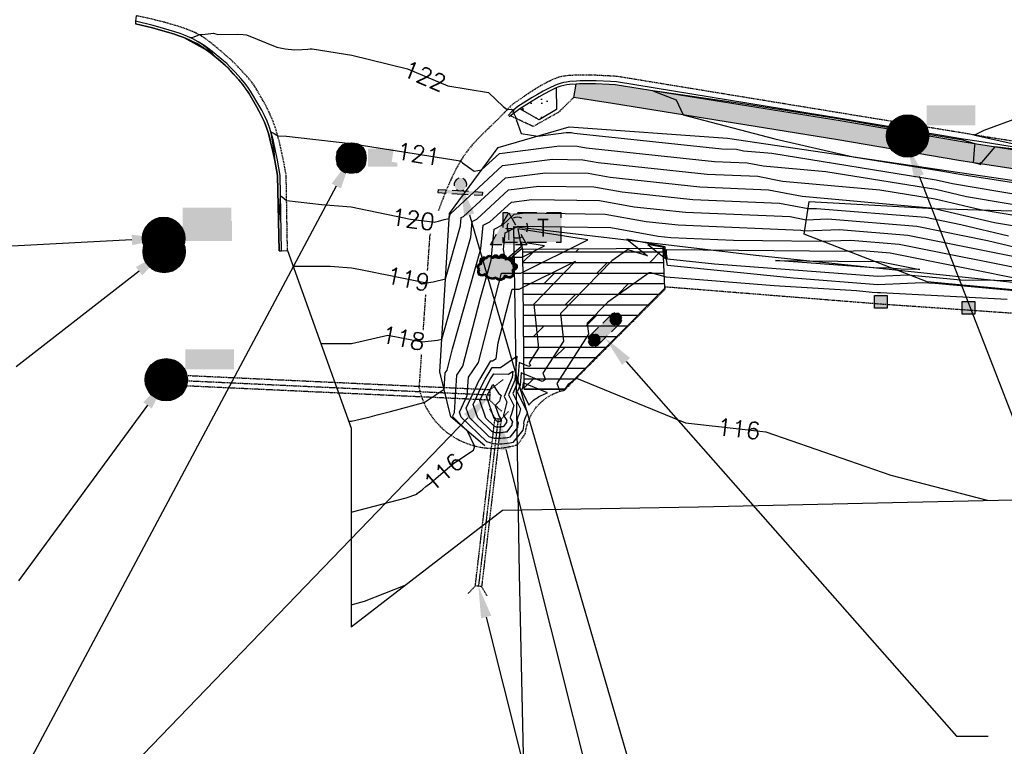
# Model space of a CAD drawing. Header units: feet. Extents: x 351431 to 355879, y 310968 to 329728.
# Tile 164 of 254: x 352082 to 352315, y 324188 to 324359. Entities that reach past the tile are written whole.
import ezdxf
from ezdxf.enums import TextEntityAlignment as Align

# ---------------------------------------------------------------- set-up
doc = ezdxf.new("R2010")
doc.units = ezdxf.units.FT
doc.header["$MEASUREMENT"] = 0
doc.linetypes.add('D10', pattern=[0.15, 0.1, -0.05])
doc.linetypes.add('D25', pattern=[0.375, 0.25, -0.125])
for name, color, linetype in [('EHID-WOOD', 2, 'Continuous'), ('EHYSC', 161, 'Continuous'), ('ELID-WOOD', 6, 'Continuous'), ('ELTCH-EG1', 253, 'Continuous'), ('ELTCN-EG1', 251, 'Continuous'), ('ELTNB-EG1', 55, 'Continuous'), ('ELTT', 3, 'Continuous'), ('ELUDC', 153, 'D10'), ('ELUTU', 153, 'UT'), ('ELYCB-BACK', 5, 'Continuous'), ('ELYCB-FL', 2, 'Continuous'), ('ELYSC', 2, 'Continuous'), ('ELYSP', 1, 'D25'), ('ELYSS', 2, 'Continuous'), ('ELYSW-BACK', 2, 'Continuous'), ('ESFS', 153, 'Continuous'), ('ESIO', 4, 'Continuous'), ('ESIP', 41, 'Continuous'), ('ESIS', 5, 'Continuous'), ('ESMask', 155, 'Continuous'), ('ESUD', 5, 'Continuous'), ('ESUD-CMP', 13, 'D10'), ('ESUS', 5, 'Continuous'), ('ESUT', 2, 'Continuous'), ('ETFS', 6, 'Continuous'), ('ETIS', 2, 'Continuous'), ('ETTC', 252, 'Continuous'), ('ETUD', 4, 'Continuous'), ('ETUS', 2, 'Continuous')]:
    doc.layers.add(name, color=color, linetype=linetype)
doc.styles.add('L60', font='simplex', dxfattribs={"height": 2.4})
doc.styles.add('L80', font='simplex', dxfattribs={"height": 4})
doc.styles.add('ROMANSM', font='romansm.shx')
doc.linetypes.add('UT', pattern='A,0.25,-0.07,0.07,-0.07,0.07,-0.07,0.25,-0.08,["UT",ROMANSM,S=0.08,R=0,X=-0.04,Y=-0.04],-0.15', length=1.08)

# ---------------------------------------------------------------- blocks, each defined once
blk = doc.blocks.new('ESIPOST')
blk.add_lwpolyline([(0.03, 0.0299), (0.03, -0.03), (-0.03, -0.03), (-0.03, 0.0299), (0.03, 0.0299)])
at = {"layer": 'ESMask'}
blk.add_solid([(-0.03, -0.03), (-0.03, 0.0299), (0.03, -0.03), (0.03, 0.0299)], dxfattribs=at)
blk = doc.blocks.new('ESIPVTSIGN')
for p, q in [((0.0573, 0.0286), (0, 0.0286)), ((0.143, 0.0286), (0.0857, 0.0286)), ((0, -0.0286), (0.0573, -0.0286)), ((0.0857, -0.0286), (0.143, -0.0286))]:
    blk.add_line(p, q)
for centre, start, end in [((0, 0), 145.0682, 214.9318), ((0, 0), 55.0682, 124.9318), ((0, 0), 325.0682, 34.9318), ((0.143, 0), 145.0682, 214.9318), ((0.143, 0), 55.0682, 124.9318), ((0.143, 0), 325.0682, 34.9318), ((0, 0), 235.0682, 304.9318), ((0.143, 0), 235.0682, 304.9318)]:
    blk.add_arc(centre, 0.0286, start, end)
at = {"layer": 'ESMask', "const_width": 0.0286}
for points in [[(0.0048, -0.0135, 0.998377), (-0.0048, 0.0135, 1.001626), (0.0048, -0.0135, -0.622608)], [(0.1478, -0.0135, 0.998377), (0.1382, 0.0135, 1.001626), (0.1478, -0.0135, -0.622608)]]:
    blk.add_lwpolyline(points, format="xyb", dxfattribs=at)
at = {"layer": 'ESMask'}
blk.add_solid([(0, 0.0286), (0.143, 0.0286), (0, -0.0286), (0.143, -0.0286)], dxfattribs=at)
blk = doc.blocks.new('ESIPUBSIGN')
at = {"layer": 'ESMask'}
h = blk.add_hatch(color=256, dxfattribs=at)
edge = h.paths.add_edge_path()
edge.add_arc((0, 0), 0.03, 90, 450)
for p, q in [((-0.03, 0.1047), (-0.0447, 0.1047)), ((-0.0447, 0.1047), (-0.0447, 0.066)), ((-0.03, 0.1047), (-0.03, 0.066)), ((-0.0447, 0.0381), (-0.0447, -0.0393)), ((-0.03, 0.0381), (-0.03, -0.0393)), ((-0.0447, -0.0672), (-0.0447, -0.1059)), ((-0.03, -0.0672), (-0.03, -0.1059)), ((-0.03, -0.1059), (-0.0447, -0.1059))]:
    blk.add_line(p, q)
for start, end in [(144.2314, 216.3563), (17.9702, 107.0495), (253.5383, 340.7883)]:
    blk.add_arc((0, 0), 0.03, start, end)
blk.add_solid([(-0.0447, -0.1059), (-0.03, -0.1059), (-0.0447, 0.1047), (-0.03, 0.1047)], dxfattribs=at)
blk = doc.blocks.new('ESIDTREE')
blk.add_lwpolyline([(-0.0825, 0.0208, -0.658219), (-0.0543, 0.049, -0.594626), (-0.0245, 0.0498, -0.704437), (0.0052, 0.0498, -0.885068), (0.0416, 0.0438, -0.916303), (0.0721, 0.0223, -1.027393), (0.0751, -0.0141, -0.880235), (0.0364, -0.0431, -0.569977), (-0.0089, -0.052, -0.370407), (-0.061, -0.0364, -0.824221), (-0.0922, -0.0097, -0.566054), (-0.0825, 0.0208, -0.480508)], format="xyb")
at = {"layer": 'ESMask', "const_width": 0.01}
blk.add_lwpolyline([(-0.0779, 0.0227, -0.792768), (-0.0511, 0.0413, -0.768721), (-0.0289, 0.0473, 0.639322), (-0.0198, 0.0481, -0.704437), (0.0005, 0.0481, 0.72706), (0.01, 0.0484, -0.885068), (0.0366, 0.044, 0.713475), (0.0454, 0.0406, -0.916303), (0.0678, 0.0248, 0.615666), (0.0727, 0.0173, -1.027393), (0.0748, -0.0091, 0.556873), (0.0707, -0.0166, -0.880235), (0.04, -0.0396, 0.556256), (0.0317, -0.0414, -0.62875), (-0.0075, -0.0457, -0.457201), (-0.0599, -0.0275, -1.148825), (-0.0854, -0.0089, -0.666281), (-0.0814, 0.0159, 0.45741)], format="xyb", close=True, dxfattribs=at)
at = {"layer": 'ESMask'}
for points in [[(-0.0825, 0.0208), (-0.0543, 0.049), (0.0721, 0.0223), (0.0416, 0.0438)], [(-0.079, 0.0326), (-0.0729, 0.0238), (-0.0638, 0.0466), (-0.0573, 0.0372)], [(-0.0187, 0.044), (-0.0158, 0.0532), (-0.0004, 0.0423), (-0.0009, 0.052)], [(0.0105, 0.0432), (0.0168, 0.0574), (0.0348, 0.0399), (0.0336, 0.0548)], [(-0.0825, 0.0208), (-0.0922, -0.0097), (0.0721, 0.0223), (0.0751, -0.0141)], [(0.0445, 0.0383), (0.0562, 0.0462), (0.0628, 0.0226), (0.0702, 0.0328)], [(0.0704, -0.0072), (0.085, -0.004), (0.0691, 0.0173), (0.0823, 0.0154)], [(-0.087, -0.0082), (-0.0836, -0.0336), (0.0749, -0.0108), (0.0649, -0.0431)], [(-0.0495, -0.0328), (-0.05, -0.0434), (0.0292, -0.0385), (0.018, -0.0545)]]:
    blk.add_solid(points, dxfattribs=at)
blk = doc.blocks.new('ESUDCI')
for p, q in [((-0.0684, 0.0831), (-0.0684, 0.0912)), ((-0.0684, 0.0912), (-0.0263, 0.0912)), ((-0.0684, 0.0243), (-0.0684, 0.0669)), ((-0.0595, 0.0602), (-0.0684, 0.0602)), ((-0.0231, 0.0602), (-0.0466, 0.0602)), ((-0.0101, 0.0912), (0.0101, 0.0912)), ((0.0134, 0.0602), (-0.0101, 0.0602)), ((0.0263, 0.0912), (0.0684, 0.0912)), ((0.0499, 0.0602), (0.0263, 0.0602)), ((0.0684, 0.0602), (0.0628, 0.0602)), ((0.0684, 0.0912), (0.0684, 0.0831)), ((0.0684, 0.0669), (0.0684, 0.0243)), ((-0.0628, 0.0301), (-0.0684, 0.0301)), ((-0.0684, 0), (-0.0684, 0.0081)), ((-0.0263, 0), (-0.0684, 0)), ((-0.0263, 0.0301), (-0.0499, 0.0301)), ((0.0101, 0.0301), (-0.0134, 0.0301)), ((0.0101, 0), (-0.0101, 0)), ((0.0466, 0.0301), (0.0231, 0.0301)), ((0.0684, 0.0301), (0.0595, 0.0301)), ((0.0684, 0.0081), (0.0684, 0)), ((0.0684, 0), (0.0263, 0))]:
    blk.add_line(p, q)
at = {"layer": 'ESMask'}
blk.add_solid([(-0.0684, 0), (-0.0684, 0.0912), (0.0684, 0), (0.0684, 0.0912)], dxfattribs=at)
blk = doc.blocks.new('ESUMHOLE')
at = {"ltscale": 0.5}
for radius in [0.1, 0.057]:
    blk.add_circle((0, 0), radius, dxfattribs=at)
at = {"layer": 'ESMask', "const_width": 0.1}
blk.add_lwpolyline([(-0.05, 0, 1), (0.05, 0, 1)], format="xyb", close=True, dxfattribs=at)
at = {"layer": 'ESMask', "color": 155}
blk.add_solid([(0.0899, 0.0499), (0.0899, 0.1445), (0.3206, 0.0499), (0.3206, 0.1445)], dxfattribs=at)
blk = doc.blocks.new('ESUSMHOLE')
for radius, start, end in [(0.0738, 110, 160), (0.0492, 65, 115), (0.0738, 20, 70), (0.0492, 155, 205), (0.0492, 335, 25), (0.0738, 200, 250), (0.0492, 245, 295), (0.0738, 290, 340)]:
    blk.add_arc((0, 0), radius, start, end)
at = {"layer": 'ESMask', "const_width": 0.0738}
blk.add_lwpolyline([(-0.0369, 0, 1), (0.0369, 0, 1)], format="xyb", close=True, dxfattribs=at)
at = {"layer": 'ESMask'}
blk.add_solid([(0.0796, -0.0411), (0.0796, 0.0441), (0.2186, -0.0411), (0.2186, 0.0441)], dxfattribs=at)
blk = doc.blocks.new('ESUTMHOLE')
for points in [[(-0.0459, 0.0689), (-0.0689, 0.0689), (-0.0689, 0)], [(0.0919, 0.0689), (0, 0.0689)], [(0.2067, 0.0459), (0.2067, 0.0689), (0.1378, 0.0689)], [(0.1837, -0.0689), (0.2067, -0.0689), (0.2067, 0)], [(-0.0689, -0.0459), (-0.0689, -0.0689)], [(-0.0689, -0.0689), (0, -0.0689)], [(0.0459, -0.0689), (0.1378, -0.0689)]]:
    blk.add_lwpolyline(points)
for start, end in [(65, 115), (155, 205), (335, 25), (245, 295)]:
    blk.add_arc((0, 0), 0.0492, start, end)
at = {"layer": 'ESMask'}
blk.add_solid([(-0.0689, -0.0689), (-0.0689, 0.0689), (0.2067, -0.0689), (0.2067, 0.0689)], dxfattribs=at)
at = {"style": 'L80'}
blk.add_text('T', height=0.08, dxfattribs=at).set_placement((0.0936, -0.0418))
blk = doc.blocks.new('ESUTPED')
for points in [[(-0.0325, 0.0438), (0, 0.1), (0.0325, 0.0438)], [(-0.0325, -0.05), (-0.0866, -0.05), (-0.058, -0.0005)], [(0.058, -0.0005), (0.0866, -0.05), (0.0325, -0.05)]]:
    blk.add_lwpolyline(points)
at = {"layer": 'ESMask'}
blk.add_solid([(-0.0866, -0.05), (0, 0.1), (0.0866, -0.05)], dxfattribs=at)
at = {"style": 'L60'}
blk.add_text('T', height=0.0528, dxfattribs=at).set_placement((0, -0.0001), align=Align.MIDDLE)

msp = doc.modelspace()

# ---------------------------------------------------------------- hatches: boundary and pattern name
at = {"layer": 'EHID-WOOD'}
h = msp.add_hatch(dxfattribs=at)
h.set_pattern_fill('DOLMIT', color=256, scale=10, style=0)
h.set_pattern_definition([(0, (352201.461, 324271.938), (0, 2.5), []), (45, (352201.461, 324271.938), (-5, 5), [3.5355, -7.0711])])
h.paths.add_polyline_path([(352211.31, 324271.94), (352201.79, 324271.94), (352201.46, 324305.1), (352234.59, 324305.28), (352234.94, 324295.74)])
edge = h.paths.add_edge_path(flags=16)
edge.add_arc((352223.44, 324288.58), 1.43, 9.5212, 79.3848)
edge = h.paths.add_edge_path(flags=16)
edge.add_arc((352223.44, 324288.58), 1.43, 99.5212, 169.3848)
edge = h.paths.add_edge_path(flags=16)
edge.add_arc((352223.44, 324288.58), 1.43, 189.5212, 259.3848)
edge = h.paths.add_edge_path(flags=16)
edge.add_arc((352218.34, 324283.57), 1.43, 279.5212, 349.3848)
edge = h.paths.add_edge_path(flags=16)
edge.add_arc((352218.34, 324283.57), 1.43, 99.5212, 169.3848)
edge = h.paths.add_edge_path(flags=16)
edge.add_arc((352218.34, 324283.57), 1.43, 9.5212, 79.3848)
edge = h.paths.add_edge_path(flags=16)
edge.add_line((352222.4, 324285.55), (352224.44, 324287.56))
edge = h.paths.add_edge_path(flags=16)
edge.add_line((352219.38, 324286.6), (352217.33, 324284.6))
edge = h.paths.add_edge_path(flags=16)
edge.add_line((352219.34, 324282.55), (352221.38, 324284.56))
edge = h.paths.add_edge_path(flags=16)
edge.add_line((352222.44, 324289.6), (352220.39, 324287.6))
edge = h.paths.add_edge_path(flags=16)
edge.add_arc((352223.44, 324288.58), 1.43, 279.5212, 349.3848)
edge = h.paths.add_edge_path(flags=16)
edge.add_arc((352218.34, 324283.57), 1.43, 189.5212, 259.3848)
at = {"layer": 'EHYSC'}
h = msp.add_hatch(dxfattribs=at)
h.set_pattern_fill('AR-CONC', color=256, style=0)
h.set_pattern_definition([(50, (352111.597, 324336.37), (7.1726, -0.62752), [0.75, -8.25]), (355, (352111.597, 324336.37), (-1.387513, 7.52192), [0.6, -6.6]), (100.4514, (352112.195, 324336.318), (5.785094, 6.894395), [0.6374, -7.01142]), (46.1842, (352111.597, 324338.37), (10.67241, -1.65519), [1.125, -12.375]), (96.6356, (352112.486, 324338.232), (9.34663, 9.74118), [0.9561, -10.51713]), (351.1842, (352111.597, 324338.37), (9.34662, 9.74119), [0.9, -9.9]), (21, (352112.597, 324337.87), (5.96907, -4.02619), [0.75, -8.25]), (326, (352112.597, 324337.87), (2.433153, 7.2515), [0.6, -6.6]), (71.4514, (352113.0944, 324337.5345), (8.402226, 3.225305), [0.6374, -7.01142]), (37.5, (352111.597, 324336.37), (0.1215986, 3.3289385), [0, -6.52, 0, -6.7, 0, -6.625]), (7.5, (352111.597, 324336.37), (2.630695, 3.944117), [0, -3.82, 0, -6.37, 0, -2.525]), (327.5, (352109.367, 324336.37), (5.338224, -0.225549), [0, -2.5, 0, -7.8, 0, -10.35]), (317.5, (352108.367, 324336.37), (5.831862, 1.00105), [0, -3.25, 0, -5.18, 0, -7.35])])
h.paths.add_polyline_path([(352956.49, 324339.01), (352959.03, 324339.82), (352961.11, 324340.52), (352961.8, 324340.78), (352962.42, 324341.09), (352963.2, 324341.58, 0.014529), (352944.9, 324341.51), (352894.21, 324341.36), (352845.03, 324341.16), (352793.42, 324340.82), (352753.65, 324340.95), (352694.61, 324341), (352690.92, 324340.92), (352663.27, 324341), (352657.05, 324341.16), (352656.34, 324341.17), (352655.12, 324341.17), (352637.08, 324341.13), (352624.43, 324341.15), (352623.03, 324341.16), (352622.43, 324341.1), (352620.17, 324341.1), (352616.64, 324341.14), (352603.22, 324341.46), (352593.18, 324341.74), (352587.93, 324341.92), (352582.31, 324342.16), (352563.3, 324343.08), (352556.22, 324343.47), (352549.08, 324343.9), (352541.65, 324344.4), (352533.69, 324344.98), (352530.2, 324345.25), (352523.63, 324345.81), (352517.41, 324346.39), (352492.07, 324348.97), (352490.09, 324349.18), (352487.01, 324349.57), (352419.21, 324358.54), (352379.24, 324364.96), (352334.34, 324372.23), (352283.5, 324380.39), (352247.16, 324386.18), (352243.15, 324386.86), (352225.13, 324389.75), (352219.79, 324390.58), (352209.95, 324392.36), (352174.39, 324398.66), (352138.87, 324404.37), (352126.11, 324405.93), (352126.03, 324404.72), (352112.01, 324405.23), (352111.6, 324399.39), (352124.97, 324398.19), (352135.55, 324397.16), (352137.91, 324396.91), (352149.17, 324395.7), (352159.56, 324394.51), (352173.41, 324392.79), (352180.08, 324391.9), (352194.56, 324389.84), (352209.17, 324387.68), (352219.23, 324386.14), (352224.51, 324385.31), (352242.38, 324382.42), (352246.22, 324381.78), (352283.13, 324375.9), (352333.75, 324367.75), (352378.61, 324360.54), (352418.51, 324354.14), (352486.55, 324345.17), (352489.49, 324344.79), (352491.38, 324344.58), (352517, 324341.96), (352523.29, 324341.36), (352529.93, 324340.79), (352533.46, 324340.52), (352541.45, 324339.93), (352548.91, 324339.43), (352556.08, 324339), (352563.19, 324338.6), (352582.28, 324337.66), (352587.88, 324337.42), (352593.11, 324337.23), (352616.46, 324336.59), (352620.14, 324336.51), (352622.5, 324336.47), (352636.91, 324336.38), (352656.75, 324336.37), (352663.41, 324336.4), (352691.14, 324336.49), (352695.94, 324336.43), (352753.45, 324336.4), (352793.53, 324336.58), (352845.11, 324336.76), (352894.48, 324336.8), (352944.98, 324337.16), (352946.12, 324337.23), (352948.78, 324337.46), (352950.3, 324337.63), (352951.76, 324337.85), (352952.42, 324337.97), (352953.87, 324338.3), (352955.21, 324338.64)])
h = msp.add_hatch(dxfattribs=at)
h.set_pattern_fill('AR-CONC', color=256, style=0)
h.set_pattern_definition([(50, (352200.783, 324335.627), (7.1726, -0.6275), [0.75, -8.25]), (355, (352200.783, 324335.627), (-1.3875, 7.522), [0.6, -6.6]), (100.45, (352201.381, 324335.575), (5.785, 6.8944), [0.6374, -7.0114]), (46.18, (352200.783, 324337.627), (10.6724, -1.655), [1.125, -12.375]), (96.64, (352201.672, 324337.489), (9.347, 9.741), [0.956, -10.517]), (351.18, (352200.783, 324337.627), (9.347, 9.741), [0.9, -9.9]), (21, (352201.783, 324337.127), (5.969, -4.0262), [0.75, -8.25]), (326, (352201.783, 324337.127), (2.433, 7.2515), [0.6, -6.6]), (71.45, (352202.2804, 324336.7915), (8.402, 3.2253), [0.6374, -7.0114]), (37.5, (352200.783, 324335.627), (0.1216, 3.32894), [0, -6.52, 0, -6.7, 0, -6.625]), (7.5, (352200.783, 324335.627), (2.6307, 3.9441), [0, -3.82, 0, -6.37, 0, -2.525]), (327.5, (352198.553, 324335.627), (5.3382, -0.22555), [0, -2.5, 0, -7.8, 0, -10.35]), (317.5, (352197.553, 324335.627), (5.8319, 1.001), [0, -3.25, 0, -5.18, 0, -7.35])])
h.paths.add_polyline_path([(352209.37, 324343.22), (352207.9, 324342.52), (352206.56, 324341.81), (352205.3, 324341.07), (352200.78, 324338.23), (352205.32, 324335.63), (352209.44, 324338.07)])
h = msp.add_hatch(dxfattribs=at)
h.set_pattern_fill('AR-CONC', color=256, style=0)
h.set_pattern_definition([(50, (352213.515, 324290.416), (7.1726, -0.62752), [0.75, -8.25]), (355, (352213.515, 324290.416), (-1.38751, 7.52192), [0.6, -6.6]), (100.4514, (352214.113, 324290.364), (5.785094, 6.894395), [0.6374, -7.01142]), (46.1842, (352213.515, 324292.416), (10.67241, -1.65519), [1.125, -12.375]), (96.6356, (352214.404, 324292.278), (9.34663, 9.74118), [0.9561, -10.51713]), (351.1842, (352213.515, 324292.416), (9.34662, 9.74119), [0.9, -9.9]), (21, (352214.515, 324291.916), (5.96907, -4.02619), [0.75, -8.25]), (326, (352214.515, 324291.916), (2.43315, 7.2515), [0.6, -6.6]), (71.4514, (352215.0124, 324291.5805), (8.402226, 3.225305), [0.6374, -7.01142]), (37.5, (352213.515, 324290.416), (0.1215986, 3.3289385), [0, -6.52, 0, -6.7, 0, -6.625]), (7.5, (352213.515, 324290.416), (2.630695, 3.944117), [0, -3.82, 0, -6.37, 0, -2.525]), (327.5, (352211.285, 324290.416), (5.338224, -0.225549), [0, -2.5, 0, -7.8, 0, -10.35]), (317.5, (352210.285, 324290.416), (5.831862, 1.00105), [0, -3.25, 0, -5.18, 0, -7.35])])
h.paths.add_polyline_path([(352969.09, 324292.56), (352967.61, 324293.15), (352966.15, 324293.63), (352964.68, 324294.03), (352963.15, 324294.38), (352960.67, 324294.87), (352959.47, 324295.07), (352956.81, 324295.42), (352954.03, 324295.7), (352951.4, 324295.91), (352947.11, 324296.18), (352896.41, 324295.94), (352845.86, 324295.71), (352795.12, 324295.55), (352744.44, 324295.23), (352728.49, 324295.24), (352719.97, 324295.04), (352686.58, 324294.91), (352682.3, 324294.9), (352635.73, 324295.11), (352605.82, 324295.62), (352602.41, 324295.7), (352584.81, 324296.27), (352581.88, 324296.39), (352580, 324296.49), (352550.15, 324298.09), (352542.83, 324298.53), (352535.11, 324299.05), (352531.02, 324299.35), (352522.96, 324299.97), (352515.44, 324300.57), (352508.22, 324301.2), (352501.06, 324301.86), (352493.73, 324302.59), (352481.89, 324303.88), (352476.57, 324304.5), (352464.85, 324305.96), (352452.69, 324307.55), (352441.24, 324309.09), (352422.57, 324311.68), (352372.16, 324319.76), (352330.9, 324326.4), (352327.46, 324327), (352308.74, 324329.92), (352305.39, 324330.49), (352276.47, 324335.43), (352223.33, 324343.94), (352221.91, 324344.01), (352218.62, 324344.14), (352216.71, 324344.17), (352214.89, 324344.15), (352214.05, 324344.12), (352213.52, 324340.98), (352222.66, 324339.51), (352275.96, 324330.97), (352304.55, 324326.07), (352308.13, 324325.47), (352326.71, 324322.62), (352330.37, 324321.98), (352371.63, 324315.32), (352421.96, 324307.21), (352440.69, 324304.61), (352452.18, 324303.07), (352464.38, 324301.48), (352476.13, 324300.02), (352481.47, 324299.4), (352485.59, 324298.94), (352493.36, 324298.11), (352500.72, 324297.39), (352507.91, 324296.73), (352515.16, 324296.12), (352530.81, 324294.9), (352534.89, 324294.6), (352542.61, 324294.08), (352549.92, 324293.63), (352579.74, 324292.01), (352581.55, 324291.92), (352584.37, 324291.81), (352602.31, 324291.2), (352605.79, 324291.12), (352635.57, 324290.58), (352682.26, 324290.42), (352688.25, 324290.57), (352720.81, 324290.65), (352728.66, 324290.69), (352744.57, 324290.72), (352795.25, 324291.04), (352846, 324291.21), (352896.44, 324291.43), (352947.08, 324291.57), (352960.37, 324291.63), (352970.63, 324291.84)])

# ---------------------------------------------------------------- linework, layer by layer
at = {"layer": 'ELID-WOOD', "flags": 128}
msp.add_lwpolyline([(352211.31, 324271.94), (352201.79, 324271.94), (352201.46, 324305.1), (352234.59, 324305.28), (352234.94, 324295.74)], close=True, dxfattribs=at)
at = {"layer": 'ELTCH-EG1', "elevation": 115, "flags": 128}
msp.add_lwpolyline([(352160.83, 324220.98), (352163.99, 324221.82), (352173.65, 324225.62)], dxfattribs=at)
at = {"layer": 'ELTCN-EG1', "flags": 128}
for points, elevation in [([(352320.3, 324328.4), (352313.06, 324329.25), (352309.89, 324325.61), (352309.29, 324325.29), (352309.77, 324325.11), (352308.01, 324325.49), (352308.36, 324329.57), (352308.46, 324329.97), (352305.5, 324330.87), (352298.26, 324332.01), (352286.72, 324334.02), (352276.53, 324335.83), (352252.91, 324339.55), (352232.19, 324342.52), (352237.68, 324340.4), (352239.41, 324336.82), (352261.06, 324331.16), (352279.6, 324326.94), (352299.39, 324323.76), (352299.8, 324323.66), (352305.31, 324322.74), (352349.14, 324315.92)], 123), ([(352327.7, 324339.47), (352310.5, 324333.15), (352308.26, 324332.06), (352309.06, 324331.85), (352318.6, 324329.78)], 123), ([(352201.29, 324303.2), (352206.57, 324305.84), (352201.06, 324306.7), (352201.32, 324305.27), (352198.85, 324303.18), (352201.29, 324303.2)], 116), ([(352234.82, 324305.44), (352231.02, 324306.19), (352235.18, 324302.84), (352234.82, 324304.92), (352234.82, 324305.44)], 116), ([(352246.81, 324301.57), (352235.65, 324302.72), (352235.45, 324303.9), (352235.44, 324305.01), (352244.07, 324304.92), (352277.62, 324304.59), (352281.72, 324304.74), (352288.35, 324304.2), (352321.3, 324297.57), (352305.07, 324297.74), (352292.54, 324298.9), (352285.42, 324298.61), (352246.81, 324301.57)], 114), ([(352188.08, 324267.47), (352191.24, 324274.23), (352191.27, 324274.28), (352193.91, 324278.65), (352194.26, 324278.64), (352195.15, 324279.26), (352195.65, 324282.95), (352198.96, 324295.59), (352200.62, 324295.61), (352213.95, 324302.26), (352204.08, 324292.1), (352205.2, 324281.69), (352202.96, 324278.22), (352203.24, 324277.52), (352203.13, 324277.46), (352203.01, 324277.39), (352202.89, 324277.32), (352200.59, 324278.25), (352200.19, 324273.52), (352199.12, 324270.97), (352200.89, 324267.32), (352200.58, 324266.06), (352200.44, 324265.77), (352200.31, 324265.46), (352200.2, 324265.15), (352200.1, 324264.84), (352200.01, 324264.51), (352200.35, 324263.99), (352200.27, 324263.62), (352200.21, 324263.26), (352200.16, 324262.88), (352198.35, 324260.58), (352197.82, 324260.48), (352197.3, 324260.41), (352196.79, 324260.35), (352196.27, 324260.32), (352195.77, 324260.31), (352195.27, 324260.31), (352194.77, 324260.34), (352193.53, 324260.71), (352188.84, 324265.24), (352188.08, 324267.47)], 114), ([(352261.19, 324302.42), (352283.3, 324302.2), (352284.43, 324302.24), (352286.26, 324302.09), (352295.33, 324300.27), (352290.86, 324300.32), (352287.41, 324300.64), (352285.45, 324300.56), (352261.19, 324302.42)], 113), ([(352189.68, 324268.38), (352191.93, 324273.19), (352192.56, 324274.36), (352194.24, 324277.13), (352196.15, 324277.09), (352200.06, 324279.77), (352199.58, 324274.13), (352198.1, 324270.61), (352199.3, 324268.14), (352198.79, 324266.1), (352198.7, 324265.92), (352198.62, 324265.73), (352198.55, 324265.54), (352198.49, 324265.34), (352198.44, 324265.14), (352199, 324264.27), (352198.94, 324264.02), (352198.89, 324263.75), (352198.86, 324263.49), (352197.57, 324261.84), (352197.19, 324261.77), (352196.82, 324261.72), (352196.45, 324261.68), (352196.09, 324261.65), (352195.72, 324261.65), (352195.37, 324261.65), (352195.01, 324261.67), (352194.12, 324261.93), (352190.78, 324265.17), (352189.68, 324268.38)], 113), ([(352191.28, 324269.29), (352192.62, 324272.16), (352193.84, 324274.43), (352194.56, 324275.61), (352198.04, 324275.53), (352199.1, 324276.25), (352198.97, 324274.73), (352197.08, 324270.24), (352197.71, 324268.95), (352197, 324266.13), (352196.97, 324266.06), (352196.94, 324265.99), (352196.91, 324265.92), (352196.88, 324265.84), (352196.86, 324265.76), (352197.65, 324264.56), (352197.61, 324264.41), (352197.58, 324264.25), (352197.56, 324264.09), (352196.79, 324263.1), (352196.56, 324263.06), (352196.34, 324263.03), (352196.12, 324263), (352195.9, 324262.99), (352195.68, 324262.99), (352195.47, 324262.99), (352195.25, 324263), (352194.72, 324263.16), (352192.71, 324265.1), (352191.28, 324269.29)], 112), ([(352192.88, 324270.2), (352193.31, 324271.12), (352194.38, 324273.11), (352195.67, 324271.03), (352196.32, 324270.48), (352196.06, 324269.87), (352196.11, 324269.77), (352195.95, 324269.12), (352194.89, 324268.13), (352195.76, 324265.66), (352196.29, 324264.85), (352196.28, 324264.8), (352196.27, 324264.75), (352196.26, 324264.69), (352196.01, 324264.36), (352195.93, 324264.35), (352195.86, 324264.34), (352195.78, 324264.33), (352195.71, 324264.33), (352195.64, 324264.33), (352195.57, 324264.33), (352195.49, 324264.33), (352195.32, 324264.38), (352194.65, 324265.03), (352192.88, 324270.2)], 111), ([(352202.86, 324268.2), (352203.05, 324268.44), (352203.26, 324268.67), (352203.49, 324268.91), (352203.74, 324269.14), (352204.01, 324269.36), (352204.3, 324269.59), (352204.57, 324269.77), (352204.85, 324269.96), (352205.15, 324270.13), (352205.47, 324270.31), (352205.8, 324270.48), (352206.15, 324270.64), (352206.52, 324270.8), (352206.91, 324270.95), (352207.32, 324271.09), (352201.51, 324273.45), (352201.41, 324272.32), (352201.15, 324271.71), (352202.86, 324268.2)], 116)]:
    msp.add_lwpolyline(points, dxfattribs=dict(at, elevation=elevation))
at = {"layer": 'ELTT', "flags": 128}
msp.add_lwpolyline([(352384.06, 324292.02), (352370.55, 324287.59), (352318.15, 324295.36), (352297.1, 324297.36), (352267.97, 324308.66), (352269.16, 324316.33), (352298.79, 324314.7), (352348.65, 324313.23), (352397.19, 324298.41), (352421.45, 324299.65), (352418, 324290.71)], close=True, dxfattribs=at)
at = {"layer": 'ELUDC', "flags": 128}
for points in [[(352117.12, 324274.2), (352193.64, 324270.63)], [(352195.61, 324264.99), (352190.96, 324225.35)]]:
    msp.add_lwpolyline(points, dxfattribs=at)
at = {"layer": 'ELUTU', "flags": 128}
msp.add_lwpolyline([(352202, 324061.12), (352202.62, 324104.6), (352202.08, 324164.08), (352200.67, 324228.28), (352199.29, 324310.47), (352256.53, 324303.68), (352343.57, 324294.5), (352403.57, 324284.97), (352488.24, 324276.08), (352537.43, 324262.17), (352624.56, 324258.88), (352682.53, 324256.1), (352682.67, 324258.14)], dxfattribs=at)
at = {"layer": 'ELYCB-BACK', "flags": 128}
for points in [[(352143.8, 324304.67), (352143.43, 324322.48), (352142.78, 324326.04), (352142.34, 324328.21), (352141.8, 324330.5), (352141.21, 324332.67), (352140.89, 324333.65), (352140.34, 324335.08), (352139.76, 324336.39), (352139.14, 324337.62), (352138.48, 324338.82), (352136.62, 324341.99), (352135.97, 324343.03), (352135.28, 324343.94), (352134.29, 324345.09), (352132.99, 324346.58), (352131.76, 324347.93), (352131.09, 324348.58), (352129.96, 324349.57), (352127.68, 324351.4), (352126.6, 324352.23), (352125.5, 324353), (352124.34, 324353.71), (352123.05, 324354.38), (352122.36, 324354.7), (352121.28, 324355.14), (352120.09, 324355.57), (352118.85, 324355.99), (352116.28, 324356.75), (352113.84, 324357.4), (352109.82, 324358.35)], [(352327.46, 324327), (352308.74, 324329.92), (352305.39, 324330.49), (352276.47, 324335.43), (352223.33, 324343.94), (352221.91, 324344.01), (352218.62, 324344.14), (352216.71, 324344.17), (352214.89, 324344.15), (352214.05, 324344.12), (352212.53, 324344.02), (352211.83, 324343.93), (352211.14, 324343.8), (352210.45, 324343.62), (352209.74, 324343.37), (352209.37, 324343.22), (352207.9, 324342.52), (352206.56, 324341.81), (352205.3, 324341.07), (352200.78, 324338.23), (352199.77, 324337.55), (352198.23, 324336.41)]]:
    msp.add_lwpolyline(points, dxfattribs=at)
at = {"layer": 'ELYCB-FL', "flags": 128}
for points in [[(352144.36, 324304.68), (352144.06, 324322.52), (352143.77, 324324.28), (352143.44, 324326.14), (352143, 324328.34), (352142.47, 324330.65), (352142.18, 324331.78), (352141.87, 324332.86), (352141.55, 324333.85), (352140.98, 324335.32), (352140.36, 324336.67), (352139.71, 324337.93), (352139.01, 324339.15), (352137.06, 324342.41), (352136.41, 324343.42), (352135.73, 324344.3), (352134.76, 324345.42), (352133.4, 324346.93), (352132.11, 324348.29), (352131.42, 324348.96), (352130.25, 324349.96), (352128, 324351.8), (352126.93, 324352.64), (352125.85, 324353.41), (352124.7, 324354.14), (352123.43, 324354.82), (352122.74, 324355.14), (352121.63, 324355.6), (352120.42, 324356.06), (352119.14, 324356.49), (352116.51, 324357.3), (352114.01, 324358), (352109.88, 324359.02)], [(352327.58, 324327.59), (352308.85, 324330.64), (352305.58, 324331.13), (352276.56, 324335.97), (352223.6, 324344.67), (352222.15, 324344.74), (352218.8, 324344.86), (352216.87, 324344.88), (352215.01, 324344.86), (352214.17, 324344.82), (352212.55, 324344.7), (352211.8, 324344.6), (352211.06, 324344.46), (352210.32, 324344.26), (352209.56, 324344), (352209.17, 324343.83), (352207.65, 324343.13), (352206.26, 324342.42), (352204.95, 324341.69), (352203.67, 324340.92), (352200.3, 324338.78), (352199.83, 324338.44), (352198.87, 324337.61), (352197.96, 324336.7)]]:
    msp.add_lwpolyline(points, dxfattribs=at)
at = {"layer": 'ELYSC', "flags": 128}
msp.add_lwpolyline([(352209.37, 324343.22), (352209.44, 324338.07), (352205.32, 324335.63), (352200.78, 324338.23)], dxfattribs=at)
at = {"layer": 'ELYSP', "flags": 128}
for points in [[(352145.8, 324304.73), (352145.49, 324322.61), (352144.8, 324326.3), (352144.33, 324328.54), (352143.77, 324330.91), (352143.14, 324333.17), (352142.81, 324334.18), (352142.23, 324335.72), (352141.62, 324337.12), (352140.97, 324338.45), (352140.28, 324339.74), (352138.33, 324343.15), (352137.97, 324343.73), (352137.62, 324344.25), (352136.87, 324345.2), (352135.78, 324346.4), (352134.35, 324347.94), (352132.99, 324349.33), (352132.27, 324350.01), (352131.06, 324351.05), (352127.71, 324353.87), (352126.61, 324354.7), (352125.45, 324355.47), (352124.82, 324355.83), (352124.15, 324356.18), (352123.45, 324356.51), (352122.29, 324356.98), (352121.02, 324357.44), (352119.69, 324357.87), (352116.94, 324358.67), (352114.32, 324359.33), (352112.1, 324359.85), (352110, 324360.29)], [(352213.52, 324340.98), (352209.91, 324337.46), (352203.9, 324334.08), (352198.68, 324336.53)]]:
    msp.add_lwpolyline(points, dxfattribs=at)
msp.add_lwpolyline([(353039.29, 323741.58), (353039.44, 323741.02), (353052.74, 323742.49), (353054.41, 323742.92), (353056.15, 323743.41), (353058.21, 323744.06), (353059.28, 323744.43), (353060.35, 323744.83), (353061.39, 323745.25), (353062.36, 323745.7), (353063.23, 323746.16), (353064.78, 323747.09), (353066.19, 323748.04), (353067.48, 323749.03), (353068.69, 323750.1), (353069.87, 323751.27), (353071.03, 323752.57), (353071.61, 323753.28), (353072.37, 323754.24), (353073.07, 323755.18), (353073.71, 323756.11), (353074.89, 323757.95), (353075.95, 323759.8), (353079.14, 323765.81), (353079.93, 323767.36), (353080.74, 323769.09), (353082.17, 323772.38), (353082.99, 323774.36), (353076.6, 323816.33), (353068.46, 323867.77), (353059.94, 323921.02), (353051.09, 323975.52), (353042.84, 324027.77), (353034.53, 324079.67), (353025.99, 324133.23), (353017.39, 324186.02), (353009.09, 324237.1), (353006.16, 324254.74, 0.147359), (352979.31, 324285.54), (352980.25, 324287.04), (352978.99, 324288.17), (352977.63, 324289.34), (352975.97, 324290.67), (352974.17, 324292.01), (352973.26, 324292.63), (352972.37, 324293.19), (352971.51, 324293.66), (352969.89, 324294.43), (352968.33, 324295.05), (352966.8, 324295.56), (352965.24, 324295.98), (352963.63, 324296.34), (352961.03, 324296.84), (352959.8, 324297.05), (352957.09, 324297.39), (352954.26, 324297.67), (352951.58, 324297.87), (352947.21, 324298.11), (352896.41, 324297.96), (352845.8, 324297.63), (352744.52, 324297.22), (352728.46, 324297.16), (352720.08, 324297.03), (352686.5, 324297.02), (352682.18, 324297.03), (352635.88, 324297.14), (352606.08, 324297.63), (352602.53, 324297.69), (352591.84, 324298.01), (352584.99, 324298.25), (352580.18, 324298.5), (352550.38, 324300.12), (352543.08, 324300.56), (352535.37, 324301.08), (352531.28, 324301.39), (352523.23, 324302.01), (352515.71, 324302.63), (352508.49, 324303.26), (352501.34, 324303.94), (352494.01, 324304.68), (352482.18, 324305.97), (352471.13, 324307.3), (352459.05, 324308.83), (352447.1, 324310.41), (352422.86, 324313.73), (352372.67, 324321.75), (352331.34, 324328.3), (352327.74, 324328.98), (352309.07, 324331.92), (352305.84, 324332.49), (352276.88, 324337.22), (352223.79, 324345.92), (352222.28, 324346.02), (352218.78, 324346.19), (352216.76, 324346.24), (352214.82, 324346.24), (352213.94, 324346.22), (352212.21, 324346.12), (352211.41, 324346.03), (352210.63, 324345.89), (352209.85, 324345.69), (352209.04, 324345.4), (352208.63, 324345.23), (352207.07, 324344.47), (352205.64, 324343.7), (352204.31, 324342.89), (352203.01, 324342.05), (352199.58, 324339.72), (352199.16, 324339.42), (352198.44, 324338.8), (352197.27, 324337.57), (352195.45, 324335.7), (352192.01, 324332.37), (352190.39, 324330.71), (352189.6, 324329.84), (352188.84, 324328.92), (352188.09, 324327.96), (352187.36, 324326.92), (352186.65, 324325.8), (352185.81, 324324.31), (352184.98, 324322.67), (352184.17, 324320.93), (352183.39, 324319.12), (352182.66, 324317.31), (352181.35, 324313.84), (352180.33, 324310.9), (352179.42, 324308.09), (352176.89, 324272.34, 0.447129), (352200.26, 324258.88), (352202.04, 324261.44, -0.324568), (352211.28, 324271.74), (352235.1, 324295.62), (352235.1, 324296.21), (352286.07, 324292.14), (352327.42, 324289.28), (352328.58, 324288.29), (352336.97, 324251.32)], format="xyb", dxfattribs=at)
at = {"layer": 'ELYSS', "flags": 128}
msp.add_lwpolyline([(352192.5, 324258.6), (352184.45, 324265.4), (352181.83, 324276.09), (352184.08, 324313.51), (352195.62, 324329.09), (352212.42, 324334.02), (352249.88, 324331.3), (352299.41, 324324.03), (352349.28, 324316.65), (352397.99, 324308.35), (352421.71, 324304.55), (352472.76, 324298.71), (352516.76, 324293.09), (352564.93, 324289.7), (352615.02, 324288.51), (352662.24, 324287.84), (352685.82, 324279.95), (352690.64, 324277.19), (352690.07, 324263.86), (352672.67, 324262), (352665.86, 324255.05)], dxfattribs=at)
at = {"layer": 'ELYSW-BACK', "flags": 128}
msp.add_lwpolyline([(352326.71, 324322.62), (352308.13, 324325.47), (352304.55, 324326.07), (352275.96, 324330.97), (352222.66, 324339.51), (352213.52, 324340.98), (352214.05, 324344.12)], dxfattribs=at)
at = {"layer": 'ESUD-CMP', "flags": 128}
for points in [[(352193.58, 324269.38), (352117.06, 324272.95), (352117.18, 324275.44), (352193.69, 324271.88)], [(352190.22, 324225.44), (352194.87, 324265.08), (352196.36, 324264.91), (352191.71, 324225.26)]]:
    msp.add_lwpolyline(points, close=True, dxfattribs=at)
for points in [[(352193.69, 324271.88), (352196.81, 324274.24)], [(352193.58, 324269.38), (352196.46, 324266.75)], [(352193.61, 324267.24), (352194.87, 324265.08)], [(352198.08, 324266.72), (352196.36, 324264.91)], [(352190.22, 324225.44), (352188.49, 324223.63)], [(352191.71, 324225.26), (352192.96, 324223.1)]]:
    msp.add_lwpolyline(points, dxfattribs=at)
at = {"layer": 'ETFS', "linetype": 'ByBlock', "lineweight": -2}
msp.add_lwpolyline([(352188.81, 324313.19), (352234.62, 324155.92)], dxfattribs=at)
at = {"layer": 'ETFS'}
msp.add_solid([(352187.61, 324312.84), (352186.71, 324320.39), (352190.01, 324313.53)], dxfattribs=at)
at = {"layer": 'ETIS', "linetype": 'ByBlock', "lineweight": -2}
msp.add_line((352304, 324189.91), (352311.5, 324189.91), dxfattribs=at)
at = {"layer": 'ETIS'}
msp.add_solid([(352224.93, 324277.7), (352220.91, 324284.15), (352226.81, 324279.35)], dxfattribs=at)
at = {"layer": 'ETUD', "linetype": 'ByBlock', "lineweight": -2}
for points in [[(352295.16, 324322.35), (352335.63, 324218.12)], [(352109.02, 324307.25), (352080.62, 324305.77)], [(352110.72, 324299.9), (352081.6, 324277.22)], [(352112.68, 324268.15), (352082.16, 324226.62)], [(352197.44, 324257.72), (352229.18, 324131.14)], [(352192.79, 324218.08), (352221.29, 324104.49)]]:
    msp.add_lwpolyline(points, dxfattribs=at)
at = {"layer": 'ETUD'}
for points in [[(352293.99, 324321.9), (352292.45, 324329.34), (352296.32, 324322.8)], [(352108.96, 324308.5), (352116.51, 324307.64), (352109.09, 324306.01)], [(352109.95, 324300.88), (352116.63, 324304.51), (352111.49, 324298.91)], [(352111.67, 324268.89), (352117.12, 324274.2), (352113.69, 324267.41)], [(352187.53, 324266.1), (352193.64, 324270.63), (352189.33, 324264.37)], [(352196.23, 324257.42), (352195.61, 324264.99), (352198.65, 324258.02)], [(352191.57, 324217.77), (352190.96, 324225.35), (352194, 324218.38)]]:
    msp.add_solid(points, dxfattribs=at)
at = {"layer": 'ETUS', "linetype": 'ByBlock', "lineweight": -2}
msp.add_lwpolyline([(352157.34, 324320), (352082.78, 324180.33)], dxfattribs=at)
at = {"layer": 'ETUS'}
msp.add_solid([(352156.24, 324320.59), (352160.88, 324326.62), (352158.45, 324319.42)], dxfattribs=at)

# ---------------------------------------------------------------- block references
at = {"layer": 'ESFS', "xscale": 49.99999999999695, "yscale": 49.99999999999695, "zscale": 49.99999999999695, "rotation": 86.74453683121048}
msp.add_blockref('ESIPUBSIGN', (352186.71, 324320.39), dxfattribs=at)
at = {"layer": 'ESIO', "xscale": 50, "yscale": 50, "zscale": 50}
msp.add_blockref('ESIDTREE', (352195.52, 324300.73), dxfattribs=at)
at = {"layer": 'ESIP', "xscale": 50, "yscale": 50, "zscale": 50}
for p in [(352286.15, 324292.61), (352306.85, 324291.23)]:
    msp.add_blockref('ESIPOST', p, dxfattribs=at)
at = {"layer": 'ESIS', "xscale": 50.00000000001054, "yscale": 50.00000000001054, "zscale": 50.00000000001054, "rotation": 44.45298259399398}
msp.add_blockref('ESIPVTSIGN', (352218.34, 324283.57), dxfattribs=at)
at = {"layer": 'ESUD', "xscale": 50, "yscale": 50, "zscale": 50}
for p in [(352292.45, 324331.84), (352116.51, 324307.64), (352116.63, 324304.51), (352117.12, 324274.2)]:
    msp.add_blockref('ESUMHOLE', p, dxfattribs=at)
at = {"layer": 'ESUD', "xscale": 49.99999999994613, "yscale": 49.99999999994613, "zscale": 49.99999999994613, "rotation": 173.2272225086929}
msp.add_blockref('ESUDCI', (352292.64, 324333.21), dxfattribs=at)
at = {"layer": 'ESUS', "xscale": 50, "yscale": 50, "zscale": 50}
msp.add_blockref('ESUSMHOLE', (352160.88, 324326.62), dxfattribs=at)
at = {"layer": 'ESUT', "xscale": 50, "yscale": 50, "zscale": 50}
for name, p in [('ESUTPED', (352198.11, 324308.64)), ('ESUTMHOLE', (352200.19, 324310.19))]:
    msp.add_blockref(name, p, dxfattribs=at)

# ---------------------------------------------------------------- next in the draw order: texts
at = {"layer": 'ETTC', "char_height": 4, "attachment_point": 5, "style": 'L80', "bg_fill": 3, "box_fill_scale": 1.2, "bg_fill_color": 256}
for s, insert, rotation, bg_fill_transparency in [('{122}', (352178.24, 324346.02, 122), 336.8582, 62), ('{121}', (352176.75, 324327.56, 121), 350.9668, 67), ('{120}', (352175.5, 324312.11, 120), 352.3311, 72), ('{119}', (352174.36, 324298.01, 119), 348.7447, 77), ('{118}', (352173.22, 324284.01, 118), 348.7447, 82), ('{116}', (352252.53, 324262.59, 116), 353.7377, 92), ('{116}', (352182.68, 324252.38, 116), 40.3258, 87)]:
    msp.add_mtext(s, dxfattribs=dict(at, insert=insert, rotation=rotation, bg_fill_transparency=bg_fill_transparency))

# ---------------------------------------------------------------- next in the draw order: linework, layer by layer
at = {"layer": 'ELTCH-EG1', "flags": 128}
for points, elevation in [([(352143.69, 324310.01), (352143.89, 324313.74), (352144.14, 324317.72), (352144.55, 324317.44), (352145.59, 324316.55), (352153.86, 324315.63), (352160.87, 324315.1), (352174.92, 324312.19), (352179.38, 324311.59), (352180.51, 324311.43), (352181.48, 324311.7), (352182.83, 324312.06), (352184.01, 324312.37), (352184.27, 324313.29), (352184.29, 324313.44), (352184.33, 324313.46), (352196.64, 324324.85), (352208.48, 324326.34), (352215.62, 324326.24), (352219.27, 324325.57), (352245.05, 324322.83), (352257.05, 324322.33), (352262.89, 324321.2), (352285.89, 324319.08), (352298.94, 324316.98), (352309.7, 324314.43), (352343.22, 324308.79)], 120), ([(352186.48, 324266.56), (352188.31, 324270.48), (352188.6, 324274.78), (352190.95, 324278.29), (352194.99, 324293.86), (352196.43, 324299.37), (352200.96, 324299.41), (352216.8, 324307.32), (352200.27, 324309.9), (352201.03, 324305.6), (352197.34, 324302.47), (352196.91, 324304.98), (352197.3, 324308.92), (352199.91, 324310.25), (352200.13, 324310.45), (352200.34, 324310.48), (352222.24, 324310.18), (352233.44, 324308.13), (352236.48, 324307.81), (352251.29, 324307.19), (352258.13, 324307.12), (352271.95, 324306.98), (352279.02, 324307.24), (352290.44, 324306.3), (352324.02, 324299.55)], 115), ([(352318.58, 324295.15), (352298.97, 324296.95), (352296.01, 324297.1), (352285.38, 324296.67), (352265.43, 324298.2), (352235.69, 324301.25), (352235.13, 324304.41), (352235.13, 324305.65), (352226.07, 324307.45), (352230.92, 324303.54), (352226.36, 324304.92), (352226.18, 324304.92), (352222.47, 324302.3), (352210.37, 324289.84), (352211.07, 324283.33), (352206.21, 324275.77), (352206.83, 324274.26), (352206.57, 324274.12), (352206.31, 324273.98), (352206.06, 324273.82), (352201.05, 324275.85), (352200.8, 324272.92), (352200.13, 324271.34), (352202.49, 324266.51), (352202.37, 324266.02), (352202.17, 324265.62), (352202, 324265.2), (352201.84, 324264.77), (352201.71, 324264.33), (352201.59, 324263.88), (352201.71, 324263.7), (352201.6, 324263.23), (352201.52, 324262.76), (352201.45, 324262.28), (352199.13, 324259.32), (352198.45, 324259.19), (352197.79, 324259.09), (352197.12, 324259.02), (352196.46, 324258.98), (352195.81, 324258.97), (352195.17, 324258.98), (352194.53, 324259.02), (352192.93, 324259.48), (352186.91, 324265.31), (352186.48, 324266.56)], 115)]:
    msp.add_lwpolyline(points, dxfattribs=dict(at, elevation=elevation))
at = {"layer": 'ELTCN-EG1', "flags": 128}
for points, elevation in [([(352128.22, 324350.97), (352128.32, 324351.04), (352127.8, 324351.55), (352127.34, 324351.97), (352126.85, 324352.53), (352125.99, 324353.2), (352125.81, 324353.37), (352124.75, 324354.06), (352124.68, 324354.12), (352123.44, 324354.8), (352123.42, 324354.81), (352122.74, 324355.14), (352123.43, 324355.22), (352123.69, 324355.32), (352124.67, 324355.72), (352124.81, 324355.77), (352124.86, 324355.81), (352125.59, 324355.85), (352127.01, 324355.99), (352128.28, 324356.15), (352129.32, 324355.84), (352133.93, 324355.92), (352135.31, 324355.84), (352136.08, 324355.76), (352143.29, 324352.87), (352145.27, 324352.46), (352147.44, 324352.2), (352149.27, 324352.26), (352150.58, 324352.39), (352151.15, 324352.43), (352151.66, 324352.43), (352161.01, 324350.95), (352174.15, 324347.76), (352183.68, 324343.69), (352193.37, 324342.13), (352196.79, 324338.79), (352197.75, 324338.1), (352197.79, 324338.09), (352197.89, 324338.08), (352198.66, 324338.19), (352199.29, 324337.97), (352199.09, 324337.59), (352199.26, 324337.17), (352199.36, 324337.17), (352199.99, 324335.91), (352199.87, 324335.74), (352201.1, 324332.4), (352204.99, 324331.84), (352211.74, 324332.68), (352212.98, 324332.67), (352213.61, 324332.55), (352248.48, 324328.84), (352251.96, 324328.69), (352253.66, 324328.36), (352260.35, 324327.75), (352299.24, 324321.5), (352303.1, 324320.58), (352348.34, 324312.97)], 122), ([(352142.99, 324324.91), (352142.9, 324325.83), (352142.88, 324326.05), (352142.83, 324326.51), (352142.62, 324328.26), (352142.42, 324329.69), (352142.28, 324330.61), (352142.12, 324331.58), (352142.09, 324331.76), (352141.87, 324332.85), (352142.64, 324332.44), (352143.3, 324332.03), (352143.4, 324331.97), (352143.51, 324331.9), (352145.58, 324331.78), (352160.78, 324330.1), (352186.14, 324326.07), (352186.73, 324325.94), (352187.22, 324325.51), (352189.96, 324323.56), (352191.72, 324323.82), (352195.95, 324327.73), (352210.11, 324329.51), (352214.3, 324329.45), (352216.44, 324329.06), (352246.76, 324325.83), (352254.5, 324325.51), (352258.28, 324324.78), (352273.12, 324323.41), (352299.09, 324319.24), (352306.4, 324317.51), (352345.78, 324310.88)], 121), ([(352147.12, 324301.06), (352155.9, 324301.08), (352160.95, 324300.69), (352163.05, 324300.26), (352178.64, 324297.15), (352180.23, 324297.33), (352183.15, 324298.08), (352186.7, 324310.58), (352186.89, 324312.53), (352187.44, 324312.82), (352197.34, 324321.97), (352206.85, 324323.17), (352216.94, 324323.03), (352222.11, 324322.09), (352243.34, 324319.82), (352259.59, 324319.15), (352267.5, 324317.61), (352298.66, 324314.74), (352298.79, 324314.72), (352313, 324311.35), (352340.66, 324306.7)], 119), ([(352153.71, 324282.74), (352160.93, 324282.75), (352169.54, 324284.75), (352177.65, 324283.13), (352181.27, 324283.54), (352182.3, 324283.8), (352189.12, 324307.88), (352189.49, 324311.63), (352190.56, 324312.17), (352198.04, 324319.09), (352205.22, 324319.99), (352218.27, 324319.82), (352224.94, 324318.6), (352241.62, 324316.82), (352262.13, 324315.97), (352268.9, 324314.66), (352270.89, 324314.73), (352296.72, 324312.62), (352305.05, 324310.94), (352316.3, 324308.27)], 118), ([(352160.3, 324264.41), (352160.9, 324264.41), (352165.39, 324265.46), (352166.97, 324265.87), (352170.13, 324266.7), (352178.03, 324268.79), (352178.11, 324268.79), (352182.84, 324271.96), (352183.1, 324275.85), (352183.54, 324276.5), (352184.83, 324281.49), (352191.54, 324305.17), (352192.1, 324310.73), (352193.68, 324311.53), (352198.74, 324316.21), (352203.6, 324316.82), (352219.59, 324316.6), (352227.77, 324315.11), (352239.91, 324313.82), (352264.67, 324312.79), (352268.5, 324312.05), (352273.6, 324312.23), (352294.63, 324310.51), (352311.37, 324307.14), (352319.6, 324305.19)], 117), ([(352160.87, 324242.86), (352173.86, 324246.3), (352176.35, 324247.17), (352176.58, 324247.35), (352176.88, 324247.58), (352177.27, 324247.88), (352177.8, 324248.31), (352178.55, 324248.92), (352179.68, 324249.85), (352181.55, 324251.42), (352185.17, 324254.49), (352189.77, 324257.55), (352190.03, 324258.26), (352190.13, 324258.53), (352190, 324258.59), (352188.4, 324262.06), (352184.97, 324265.38), (352184.88, 324265.65), (352185.27, 324266.48), (352185.85, 324275.31), (352187.25, 324277.39), (352191.35, 324293.22), (352193.97, 324302.46), (352194.7, 324309.82), (352196.8, 324310.89), (352199.43, 324313.33), (352201.97, 324313.65), (352220.91, 324313.39), (352230.6, 324311.62), (352238.2, 324310.81), (352267.21, 324309.61), (352268.09, 324309.44), (352276.31, 324309.73), (352292.53, 324308.41), (352317.7, 324303.35)], 116), ([(352315.96, 324293.21), (352286.05, 324294.76), (352285.35, 324294.73), (352284.04, 324294.83), (352280.38, 324295.21), (352260.88, 324296.42), (352235.39, 324298.42), (352231.79, 324299.51), (352231.33, 324299.52), (352221.52, 324292.58), (352216.67, 324287.59), (352216.95, 324284.98), (352209.46, 324273.33), (352210.21, 324271.48), (352210.55, 324271.59), (352210.91, 324271.68), (352211.29, 324271.77), (352212.31, 324273.27), (352214.13, 324274.59), (352239.94, 324263.97), (352258.91, 324261.89), (352288.48, 324251.62), (352311.24, 324245.69)], 116)]:
    msp.add_lwpolyline(points, dxfattribs=dict(at, elevation=elevation))
at = {"layer": 'ELTNB-EG1'}
msp.add_polyline3d([(352110, 324360.29, 122.1), (352109.88, 324359.02, 122.02), (352109.82, 324358.35, 122.49), (352113.84, 324357.4, 122.54), (352116.28, 324356.75, 122.56), (352118.85, 324355.99, 122.56), (352120.09, 324355.57, 122.55), (352121.28, 324355.14, 122.53), (352126.6, 324352.23, 122.17), (352127.68, 324351.4, 122.05), (352129.96, 324349.57, 121.84), (352131.76, 324347.93, 121.73), (352132.99, 324346.59, 121.69), (352134.29, 324345.09, 121.68), (352136.62, 324341.99, 121.84), (352138.48, 324338.81, 121.77), (352139.14, 324337.62, 121.72), (352139.76, 324336.39, 121.67), (352140.34, 324335.08, 121.6), (352140.89, 324333.65, 121.53), (352141.21, 324332.67, 121.48), (352141.51, 324331.61, 121.42), (352141.8, 324330.49, 121.35), (352142.34, 324328.21, 121.21), (352142.78, 324326.04, 121.07), (352143.43, 324322.48, 120.84), (352143.8, 324304.67, 119.64), (352144.36, 324304.68, 119.13), (352145.8, 324304.73, 119.2), (352160.89, 324262.76, 116.91), (352160.83, 324215.73, 114.76), (352196.63, 324243.35, 115.43), (352242.97, 324244.13, 115.63), (352288.86, 324245.19, 115.9), (352324.66, 324245.99, 116.06)], dxfattribs=at)
at = {"layer": 'ETIS', "linetype": 'ByBlock', "lineweight": -2}
msp.add_lwpolyline([(352225.87, 324278.53), (352304, 324189.91)], dxfattribs=at)
at = {"layer": 'ETUD', "linetype": 'ByBlock', "lineweight": -2}
msp.add_lwpolyline([(352188.43, 324265.23), (352083.81, 324156.74)], dxfattribs=at)

doc.saveas('drawing.dxf')
